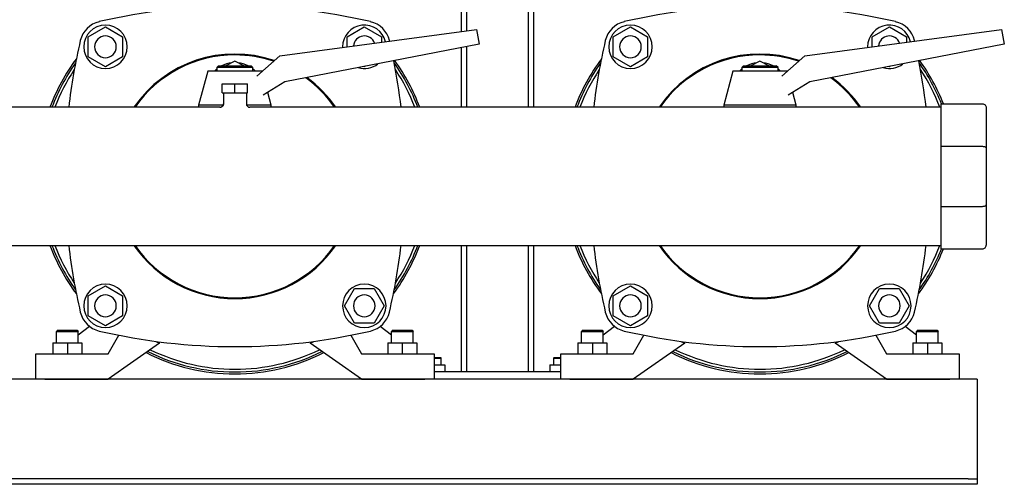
# Model space of a CAD drawing. Header units: millimetres. Extents: x 7 to 2165, y 14 to 1069.
# Tile 4 of 6: x 1621 to 2165, y 14 to 270. Entities that reach past the tile are written whole.
import ezdxf

# ---------------------------------------------------------------- set-up
doc = ezdxf.new("R2010")
doc.units = ezdxf.units.MM

msp = doc.modelspace()

# ---------------------------------------------------------------- linework, layer by layer
at = {"color": 7, "linetype": 'Continuous', "lineweight": 25}
for p, q in [((1864.77, 482.04), (1864.77, 263.67)), ((1867.77, 482.04), (1867.77, 264.07)), ((1901.77, 482.04), (1901.77, 221.89)), ((1904.77, 482.04), (1904.77, 221.89)), ((1658.77, 260.77), (1668.27, 266.26)), ((1668.27, 266.26), (1677.77, 260.77)), ((1764.6, 250.38), (1873.21, 264.79)), ((1801.77, 260.77), (1811.27, 266.26)), ((1811.27, 266.26), (1820.77, 260.77)), ((1873.21, 264.79), (1874.77, 256.79)), ((1948.77, 260.77), (1958.27, 266.26)), ((1958.27, 266.26), (1967.77, 260.77)), ((2054.6, 250.38), (2163.21, 264.79)), ((2091.77, 260.77), (2101.27, 266.26)), ((2101.27, 266.26), (2110.77, 260.77)), ((2163.21, 264.79), (2164.77, 256.79)), ((1658.77, 249.8), (1658.77, 260.77)), ((1677.77, 260.77), (1677.77, 249.8)), ((1874.77, 256.79), (1767.41, 235.92)), ((1801.77, 255.31), (1801.77, 260.77)), ((1820.77, 260.77), (1820.77, 257.83)), ((1825.22, 258.42), (1825.15, 258.71)), ((1948.77, 249.8), (1948.77, 260.77)), ((1967.77, 260.77), (1967.77, 249.8)), ((2164.77, 256.79), (2057.41, 235.92)), ((2091.77, 255.31), (2091.77, 260.77)), ((2110.77, 260.77), (2110.77, 257.83)), ((2115.22, 258.42), (2115.15, 258.71)), ((1751.88, 239.14), (1764.6, 250.38)), ((1799.27, 255.29), (1799.27, 254.98)), ((1864.77, 254.84), (1864.77, 221.89)), ((1867.77, 255.43), (1867.77, 221.89)), ((2041.88, 239.14), (2054.6, 250.38)), ((2089.27, 255.29), (2089.27, 254.98)), ((1668.27, 244.32), (1658.77, 249.8)), ((1677.77, 249.8), (1668.27, 244.32)), ((1730.77, 244.79), (1729.77, 243.79)), ((1730.77, 244.79), (1739.77, 244.79)), ((1739.77, 247.29), (1734.77, 244.79)), ((1744.77, 244.79), (1739.77, 247.29)), ((1739.77, 244.79), (1748.77, 244.79)), ((1749.77, 243.79), (1748.77, 244.79)), ((1958.27, 244.32), (1948.77, 249.8)), ((1967.77, 249.8), (1958.27, 244.32)), ((2020.77, 244.79), (2019.77, 243.79)), ((2020.77, 244.79), (2029.77, 244.79)), ((2029.77, 247.29), (2024.77, 244.79)), ((2034.77, 244.79), (2029.77, 247.29)), ((2029.77, 244.79), (2038.77, 244.79)), ((2039.77, 243.79), (2038.77, 244.79)), ((1724.77, 241.79), (1719.77, 223.04)), ((1739.77, 241.79), (1724.77, 241.79)), ((1729.77, 243.79), (1729.77, 241.79)), ((1739.77, 243.79), (1729.77, 243.79)), ((1749.77, 243.79), (1739.77, 243.79)), ((1754.77, 241.79), (1739.77, 241.79)), ((1749.77, 241.79), (1749.77, 243.79)), ((1754.77, 241.79), (1754.77, 241.79)), ((1811.27, 244.32), (1811.11, 244.41)), ((1811.6, 244.51), (1811.27, 244.32)), ((2014.77, 241.79), (2009.77, 223.04)), ((2029.77, 241.79), (2014.77, 241.79)), ((2019.77, 243.79), (2019.77, 241.79)), ((2029.77, 243.79), (2019.77, 243.79)), ((2039.77, 243.79), (2029.77, 243.79)), ((2044.77, 241.79), (2029.77, 241.79)), ((2039.77, 241.79), (2039.77, 243.79)), ((2044.77, 241.79), (2044.77, 241.79)), ((2101.27, 244.32), (2101.11, 244.41)), ((2101.6, 244.51), (2101.27, 244.32)), ((1732.77, 229.89), (1732.77, 234.89)), ((1732.77, 234.89), (1739.77, 234.89)), ((1739.77, 229.89), (1739.77, 234.89)), ((1739.77, 234.89), (1746.77, 234.89)), ((1746.77, 229.89), (1746.77, 234.89)), ((1767.41, 235.92), (1755.37, 228.55)), ((2057.41, 235.92), (2045.37, 228.55)), ((1732.77, 229.89), (1739.77, 229.89)), ((1733.42, 229.89), (1733.42, 223.89)), ((1739.77, 229.89), (1746.77, 229.89)), ((1746.12, 229.89), (1746.12, 223.89)), ((1759.77, 223.04), (1757.89, 230.09)), ((2049.77, 223.04), (2047.89, 230.09)), ((1719.77, 223.04), (1719.77, 221.89)), ((1733.31, 223.04), (1719.77, 223.04)), ((1733.42, 223.89), (1733.54, 223.85)), ((1759.77, 223.04), (1746.24, 223.04)), ((1759.77, 221.89), (1759.77, 223.04)), ((2009.77, 223.04), (2009.77, 221.89)), ((2029.77, 223.04), (2009.77, 223.04)), ((2049.77, 223.04), (2029.77, 223.04)), ((2049.77, 221.89), (2049.77, 223.04)), ((2129.77, 223.79), (2129.77, 200.36)), ((2129.77, 223.79), (2152.77, 223.79)), ((1731.42, 221.89), (1358.33, 221.89)), ((2129.77, 221.89), (1748.12, 221.89)), ((2154.77, 221.79), (2154.77, 199.53)), ((2129.77, 200.36), (2152.77, 200.36)), ((2129.77, 200.36), (2129.77, 167.22)), ((2154.77, 199.53), (2154.77, 168.05)), ((2129.77, 167.22), (2152.77, 167.22)), ((2129.77, 167.22), (2129.77, 143.79)), ((2154.77, 168.05), (2154.77, 145.79)), ((1357.33, 145.69), (2129.77, 145.69)), ((1864.77, 145.69), (1864.77, 75.79)), ((1867.77, 145.69), (1867.77, 75.79)), ((1901.77, 145.69), (1901.77, 75.79)), ((1904.77, 145.69), (1904.77, 75.79)), ((2129.77, 143.79), (2152.77, 143.79)), ((1658.77, 117.77), (1668.27, 123.26)), ((1668.27, 123.26), (1677.77, 117.77)), ((1800.3, 112.29), (1805.78, 121.79)), ((1805.78, 121.79), (1816.75, 121.79)), ((1816.75, 121.79), (1822.24, 112.29)), ((1948.77, 117.77), (1958.27, 123.26)), ((1958.27, 123.26), (1967.77, 117.77)), ((2090.3, 112.29), (2095.78, 121.79)), ((2095.78, 121.79), (2106.75, 121.79)), ((2106.75, 121.79), (2112.24, 112.29)), ((1658.77, 106.8), (1658.77, 117.77)), ((1677.77, 117.77), (1677.77, 106.8)), ((1948.77, 106.8), (1948.77, 117.77)), ((1967.77, 117.77), (1967.77, 106.8)), ((1805.78, 102.79), (1800.3, 112.29)), ((1822.24, 112.29), (1816.75, 102.79)), ((2095.78, 102.79), (2090.3, 112.29)), ((2112.24, 112.29), (2106.75, 102.79)), ((1668.27, 101.32), (1658.77, 106.8)), ((1677.77, 106.8), (1668.27, 101.32)), ((1958.27, 101.32), (1948.77, 106.8)), ((1967.77, 106.8), (1958.27, 101.32)), ((1641.87, 98.79), (1641.27, 98.19)), ((1641.27, 98.19), (1653.27, 98.19)), ((1641.27, 91.79), (1641.27, 98.19)), ((1641.87, 98.79), (1652.67, 98.79)), ((1652.67, 98.79), (1653.27, 98.19)), ((1659.5, 100.93), (1653.27, 96.15)), ((1653.27, 91.79), (1653.27, 98.19)), ((1816.75, 102.79), (1805.78, 102.79)), ((1826.27, 96.15), (1820.04, 100.93)), ((1826.87, 98.79), (1826.27, 98.19)), ((1826.27, 91.79), (1826.27, 98.19)), ((1826.27, 98.19), (1838.27, 98.19)), ((1826.87, 98.79), (1837.67, 98.79)), ((1837.67, 98.79), (1838.27, 98.19)), ((1838.27, 91.79), (1838.27, 98.19)), ((1931.87, 98.79), (1931.27, 98.19)), ((1931.27, 91.79), (1931.27, 98.19)), ((1931.27, 98.19), (1943.27, 98.19)), ((1931.87, 98.79), (1942.67, 98.79)), ((1942.67, 98.79), (1943.27, 98.19)), ((1949.5, 100.93), (1943.27, 96.15)), ((1943.27, 91.79), (1943.27, 98.19)), ((2106.75, 102.79), (2095.78, 102.79)), ((2116.27, 96.15), (2110.04, 100.93)), ((2116.87, 98.79), (2116.27, 98.19)), ((2116.27, 91.79), (2116.27, 98.19)), ((2116.27, 98.19), (2128.27, 98.19)), ((2116.87, 98.79), (2127.67, 98.79)), ((2127.67, 98.79), (2128.27, 98.19)), ((2128.27, 91.79), (2128.27, 98.19)), ((1669.77, 85.79), (1675.7, 96.07)), ((1696.15, 92.68), (1698.23, 91.72)), ((1781.31, 91.72), (1783.38, 92.68)), ((1803.84, 96.07), (1809.77, 85.79)), ((1959.77, 85.79), (1965.7, 96.07)), ((1986.15, 92.68), (1988.23, 91.72)), ((2071.31, 91.72), (2073.38, 92.68)), ((2093.84, 96.07), (2099.77, 85.79)), ((1639.27, 91.79), (1639.27, 85.79)), ((1639.27, 91.79), (1647.27, 91.79)), ((1647.27, 91.79), (1647.27, 85.79)), ((1647.27, 91.79), (1655.27, 91.79)), ((1655.27, 91.79), (1655.27, 85.79)), ((1698.23, 91.72), (1669.77, 71.79)), ((1809.77, 71.79), (1781.31, 91.72)), ((1824.27, 91.79), (1824.27, 85.79)), ((1824.27, 91.79), (1832.27, 91.79)), ((1832.27, 91.79), (1832.27, 85.79)), ((1832.27, 91.79), (1840.27, 91.79)), ((1840.27, 91.79), (1840.27, 85.79)), ((1929.27, 91.79), (1929.27, 85.79)), ((1929.27, 91.79), (1937.27, 91.79)), ((1937.27, 91.79), (1937.27, 85.79)), ((1937.27, 91.79), (1945.27, 91.79)), ((1945.27, 91.79), (1945.27, 85.79)), ((1988.23, 91.72), (1959.77, 71.79)), ((2099.77, 71.79), (2071.31, 91.72)), ((2114.27, 91.79), (2114.27, 85.79)), ((2114.27, 91.79), (2122.27, 91.79)), ((2122.27, 91.79), (2122.27, 85.79)), ((2122.27, 91.79), (2130.27, 91.79)), ((2130.27, 91.79), (2130.27, 85.79)), ((1629.77, 71.79), (1629.77, 85.79)), ((1629.77, 85.79), (1634.77, 85.79)), ((1634.77, 85.79), (1669.77, 85.79)), ((1809.77, 85.79), (1844.77, 85.79)), ((1844.77, 85.79), (1849.77, 85.79)), ((1849.77, 85.79), (1849.77, 71.79)), ((1849.77, 83.79), (1851.82, 83.79)), ((1849.77, 83.49), (1851.98, 83.49)), ((1851.82, 83.79), (1853.47, 83.79)), ((1851.98, 83.49), (1853.77, 83.49)), ((1853.77, 83.49), (1853.47, 83.79)), ((1853.77, 79.79), (1853.77, 83.49)), ((1916.07, 83.79), (1915.77, 83.49)), ((1915.77, 83.49), (1915.77, 79.79)), ((1915.77, 83.49), (1917.55, 83.49)), ((1916.07, 83.79), (1917.72, 83.79)), ((1917.55, 83.49), (1919.77, 83.49)), ((1917.72, 83.79), (1919.77, 83.79)), ((1919.77, 71.79), (1919.77, 85.79)), ((1919.77, 85.79), (1924.77, 85.79)), ((1924.77, 85.79), (1959.77, 85.79)), ((2099.77, 85.79), (2134.77, 85.79)), ((2134.77, 85.79), (2139.77, 85.79)), ((2139.77, 85.79), (2139.77, 71.79)), ((1849.77, 79.79), (1855.77, 79.79)), ((1855.77, 79.79), (1855.77, 75.79)), ((1913.77, 79.79), (1913.77, 75.79)), ((1913.77, 79.79), (1919.77, 79.79)), ((2149.77, 71.79), (1329.77, 71.79)), ((1634.77, 71.79), (1669.77, 71.79)), ((1809.77, 71.79), (1844.77, 71.79)), ((1919.77, 75.79), (1849.77, 75.79)), ((1924.77, 71.79), (1959.77, 71.79)), ((2099.77, 71.79), (2134.77, 71.79)), ((2149.77, 71.79), (2149.77, 66.79)), ((2149.77, 66.79), (2149.77, 18.79)), ((2144.77, 16.79), (1334.77, 16.79)), ((2144.77, 16.79), (2149.77, 16.79)), ((2149.77, 18.79), (2149.77, 16.79)), ((2149.77, 16.79), (2149.77, 13.79)), ((2144.77, 13.79), (1334.77, 13.79)), ((2149.77, 13.79), (2144.77, 13.79))]:
    msp.add_line(p, q, dxfattribs=at)
at = {"color": 7, "linetype": 'Continuous', "lineweight": 25, "flags": 128}
for points in [[(1728.46, 241.79), (1729.56, 242.86), (1729.77, 243.04)], [(1749.77, 243.04), (1749.98, 242.86), (1751.08, 241.79)], [(2018.46, 241.79), (2019.56, 242.86), (2019.77, 243.04)], [(2039.77, 243.04), (2039.98, 242.86), (2041.08, 241.79)]]:
    msp.add_lwpolyline(points, dxfattribs=at)
at = {"color": 7, "linetype": 'Continuous', "lineweight": 25}
for centre, radius, start, end in [((1739.77, -52.21), 330, 76.8767, 103.1233), ((2029.77, -52.21), 330, 76.8767, 103.1233), ((1668.02, 255.53), 14, 103.1233, 166.8767), ((1668.27, 255.29), 12, 90, 270), ((1668.27, 255.29), 12, 270, 90), ((1811.27, 255.29), 12, 13.6326, 180), ((1811.52, 255.53), 14, 13.1233, 76.8767), ((1958.02, 255.53), 14, 103.1233, 166.8767), ((1958.27, 255.29), 12, 90, 270), ((1958.27, 255.29), 12, 270, 90), ((2101.27, 255.29), 12, 13.6326, 180), ((2101.52, 255.53), 14, 13.1233, 76.8767), ((1668.27, 255.29), 6, 0, 180), ((1811.27, 255.29), 6, 19.7768, 175.3392), ((1958.27, 255.29), 6, 0, 180), ((2101.27, 255.29), 6, 19.7768, 175.3392), ((1975.77, 183.79), 330, 166.8767, 173.3702), ((2265.77, 183.79), 330, 166.8767, 173.3702), ((1668.27, 255.29), 6, 180, 0), ((1739.77, 183.79), 67.5, 71.1768, 145.6363), ((1739.77, 183.79), 67, 90, 145.3434), ((1739.77, 183.79), 67, 71.4212, 90), ((1958.27, 255.29), 6, 180, 0), ((2029.77, 183.79), 67.5, 71.1768, 145.6363), ((2029.77, 183.79), 67, 90, 145.3434), ((2029.77, 183.79), 67, 71.4212, 90), ((1739.77, 183.79), 109, 143.4367, 159.5407), ((1739.77, 183.79), 108, 144.5768, 159.3427), ((1739.66, 230.52), 16, 95.7347, 116.8781), ((1739.88, 230.52), 16, 63.1219, 84.2653), ((1811.27, 255.29), 12, 253.4979, 308.5021), ((1503.77, 183.79), 330, 6.6298, 11.1508), ((1739.77, 183.79), 108, 20.6573, 35.4232), ((1739.77, 183.79), 109, 20.4593, 35.9039), ((2029.77, 183.79), 109, 143.4367, 159.5407), ((2029.77, 183.79), 108, 144.5768, 159.3427), ((2029.66, 230.52), 16, 95.7347, 116.8781), ((2029.88, 230.52), 16, 63.1219, 84.2653), ((2101.27, 255.29), 12, 253.4979, 308.5021), ((1793.77, 183.79), 330, 6.6298, 11.1508), ((2029.77, 183.79), 108, 21.7385, 35.4232), ((2029.77, 183.79), 109, 21.529, 35.9039), ((1739.77, 183.79), 106.5, 146.3845, 159.0381), ((1739.77, 183.79), 106.5, 20.9619, 33.6155), ((2029.77, 183.79), 106.5, 146.3845, 159.0381), ((2029.77, 183.79), 106.5, 20.9619, 33.6155), ((1739.77, 183.79), 67, 34.6566, 54.241), ((1739.77, 183.79), 67.5, 34.3637, 53.8431), ((2029.77, 183.79), 67, 34.6566, 54.241), ((2029.77, 183.79), 67.5, 34.3637, 53.8431), ((1731.42, 223.89), 2, 269.9556, 359.9999), ((1748.12, 223.89), 2, 180, 269.9999), ((1739.77, 183.79), 109, 200.4593, 216.5633), ((1739.77, 183.79), 108, 200.6573, 215.4232), ((1739.77, 183.79), 106.5, 200.9619, 213.6155), ((1975.77, 183.79), 330, 186.6298, 193.1233), ((1739.77, 183.79), 67.5, 214.3637, 325.6363), ((1739.77, 183.79), 67, 214.6566, 270), ((1739.77, 183.79), 67, 270, 325.3434), ((1503.77, 183.79), 330, 346.8767, 353.3702), ((1739.77, 183.79), 109, 323.4367, 339.5407), ((1739.77, 183.79), 108, 324.5768, 339.3427), ((1739.77, 183.79), 106.5, 326.3845, 339.0381), ((2029.77, 183.79), 109, 200.4593, 216.5633), ((2029.77, 183.79), 108, 200.6573, 215.4232), ((2029.77, 183.79), 106.5, 200.9619, 213.6155), ((2265.77, 183.79), 330, 186.6298, 193.1233), ((2029.77, 183.79), 67.5, 214.3637, 325.6363), ((2029.77, 183.79), 67, 214.6566, 270), ((2029.77, 183.79), 67, 270, 325.3434), ((1793.77, 183.79), 330, 346.8767, 353.3702), ((2029.77, 183.79), 109, 323.4367, 338.471), ((2029.77, 183.79), 108, 324.5768, 338.2615), ((2029.77, 183.79), 106.5, 326.3845, 339.0381), ((1668.27, 112.29), 12, 90, 270), ((1668.27, 112.29), 12, 270, 90), ((1811.27, 112.29), 12, 90, 270), ((1811.27, 112.29), 12, 270, 90), ((1958.27, 112.29), 12, 90, 270), ((1958.27, 112.29), 12, 270, 90), ((2101.27, 112.29), 12, 90, 270), ((2101.27, 112.29), 12, 270, 90), ((1668.27, 112.29), 6, 0, 180), ((1811.27, 112.29), 6, 0, 180), ((1958.27, 112.29), 6, 0, 180), ((2101.27, 112.29), 6, 0, 180), ((1668.02, 112.04), 14, 193.1233, 256.8767), ((1668.27, 112.29), 6, 180, 0), ((1811.27, 112.29), 6, 180, 0), ((1811.52, 112.04), 14, 283.1233, 346.8767), ((1958.02, 112.04), 14, 193.1233, 256.8767), ((1958.27, 112.29), 6, 180, 0), ((2101.27, 112.29), 6, 180, 0), ((2101.52, 112.04), 14, 283.1233, 346.8767), ((1739.77, 419.79), 330, 256.8767, 283.1233), ((2029.77, 419.79), 330, 256.8767, 283.1233), ((1739.77, 183.79), 108, 243.5372, 270), ((1739.77, 183.79), 106.5, 243.9769, 270), ((1739.77, 183.79), 106.5, 270, 296.0231), ((1739.77, 183.79), 108, 270, 296.4628), ((2029.77, 183.79), 108, 243.5372, 270), ((2029.77, 183.79), 106.5, 243.9769, 270), ((2029.77, 183.79), 106.5, 270, 296.0231), ((2029.77, 183.79), 108, 270, 296.4628), ((1739.77, 183.79), 109, 243.2517, 270), ((1739.77, 183.79), 109, 270, 296.7483), ((2029.77, 183.79), 109, 243.2517, 270), ((2029.77, 183.79), 109, 270, 296.7483)]:
    msp.add_arc(centre, radius, start, end, dxfattribs=at)
for points, knots in [([(1733.54, 223.85), (1733.51, 223.6), (1733.47, 223.22), (1733.22, 222.76), (1732.97, 222.44), (1732.66, 222.18), (1732.2, 221.93), (1731.82, 221.88), (1731.58, 221.86)], [0, 0, 0, 0, 0.239565, 0.36843, 0.5, 0.63157, 0.760435, 1, 1, 1, 1]), ([(2152.77, 223.79), (2153.01, 223.79), (2153.26, 223.74), (2153.75, 223.55), (2153.99, 223.4), (2154.38, 223.01), (2154.53, 222.77), (2154.73, 222.28), (2154.77, 222.02), (2154.77, 221.79)], [0, 0, 0, 0, 0.25, 0.25, 0.5, 0.5, 0.75, 0.75, 1, 1, 1, 1]), ([(2152.77, 200.36), (2153.01, 200.36), (2153.26, 200.34), (2153.75, 200.26), (2153.99, 200.19), (2154.38, 200.03), (2154.53, 199.93), (2154.73, 199.73), (2154.77, 199.63), (2154.77, 199.53)], [0, 0, 0, 0, 0.25, 0.25, 0.5, 0.5, 0.75, 0.75, 1, 1, 1, 1]), ([(2152.77, 167.22), (2153.01, 167.22), (2153.26, 167.24), (2153.75, 167.32), (2153.99, 167.38), (2154.38, 167.54), (2154.53, 167.64), (2154.73, 167.84), (2154.77, 167.95), (2154.77, 168.05)], [0, 0, 0, 0, 0.25, 0.25, 0.5, 0.5, 0.75, 0.75, 1, 1, 1, 1]), ([(2152.77, 143.79), (2153.01, 143.79), (2153.26, 143.83), (2153.75, 144.03), (2153.99, 144.18), (2154.38, 144.57), (2154.53, 144.81), (2154.73, 145.3), (2154.77, 145.55), (2154.77, 145.79)], [0, 0, 0, 0, 0.25, 0.25, 0.5, 0.5, 0.75, 0.75, 1, 1, 1, 1])]:
    msp.add_open_spline(points, degree=3, knots=knots, dxfattribs=at)

doc.saveas('drawing.dxf')
